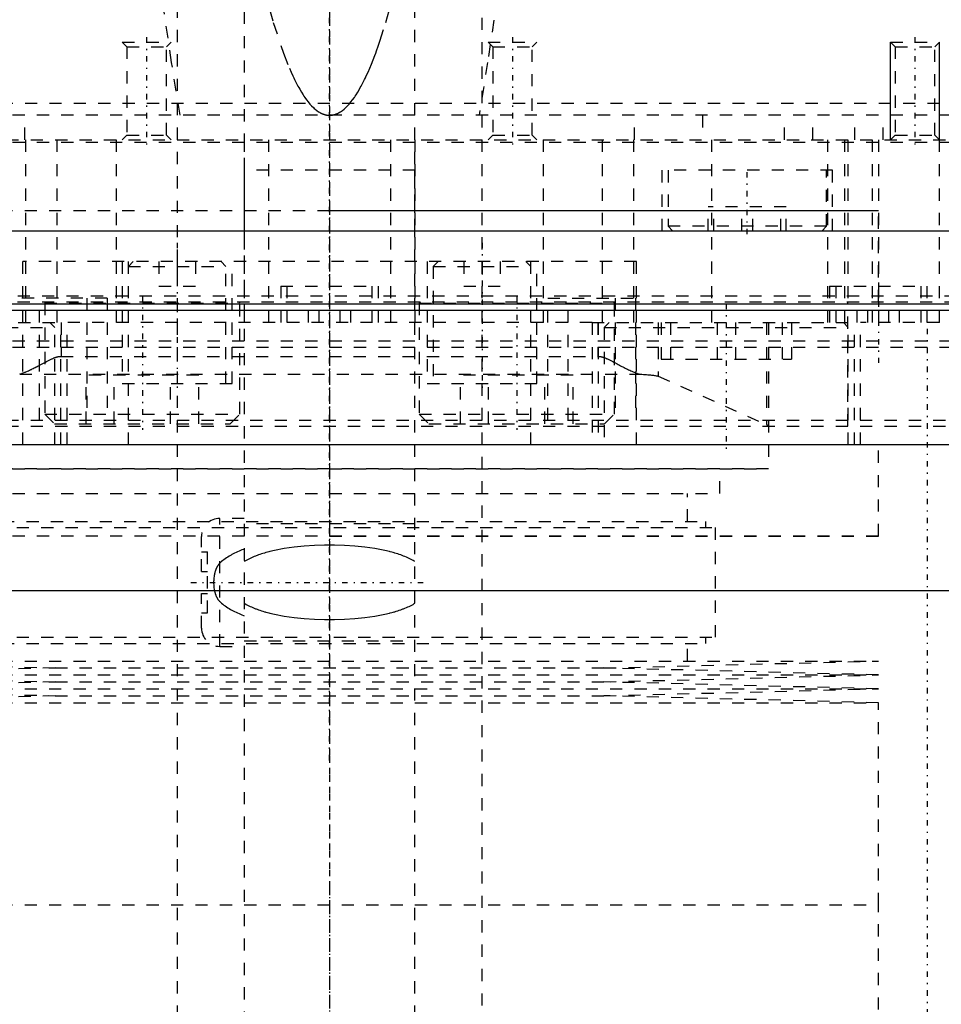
# Model space of a CAD drawing. Extents: x -120 to 120, y -123 to 447.
# Tile 3 of 11: x -25 to 50, y -38 to 42. Entities that reach past the tile are written whole.
import ezdxf

# ---------------------------------------------------------------- set-up
doc = ezdxf.new("R2010")
doc.units = 0
doc.linetypes.add('CENTER', pattern=[1.5, 0.45, -0.5, 0.05, -0.5])
doc.linetypes.add('DASHED', pattern=[2, 1, -1])
for name, color, linetype in [('AM_0', 7, 'CONTINUOUS'), ('AM_10', 7, 'CONTINUOUS'), ('AM_3', 7, 'DASHED'), ('AM_7', 7, 'CENTER')]:
    doc.layers.add(name, color=color, linetype=linetype)

msp = doc.modelspace()

# ---------------------------------------------------------------- linework, layer by layer
at = {"layer": 'AM_0', "color": 7, "linetype": 'CONTINUOUS'}
for p, q in [((100, 25), (-100, 25)), ((40.35, 25), (40.355, 25.005)), ((54.286, 19), (-54.286, 19)), ((54.297, 18.5), (-54.297, 18.5)), ((-68.3, 7.5), (68.3, 7.5)), ((65.592, -4.5), (-65.592, -4.5))]:
    msp.add_line(p, q, dxfattribs=at)
at = {"layer": 'AM_10', "color": 7, "linetype": 'CONTINUOUS'}
for p, q in [((46, 32.5), (46, 40.5)), ((50, 32.5), (50, 40.5))]:
    msp.add_line(p, q, dxfattribs=at)
at = {"layer": 'AM_3', "color": 6, "linetype": 'DASHED'}
for p, q in [((-7, 421), (-7, -97.5)), ((7, -97.5), (7, 421)), ((-12.5, 405.5), (-12.5, -56.5)), ((12.5, -56.5), (12.5, 405.5)), ((-17, 40.5), (-16.621, 40.121)), ((-17, 40.5), (-13, 40.5)), ((-13.379, 40.121), (-13, 40.5)), ((13, 40.5), (13.379, 40.121)), ((13, 40.5), (17, 40.5)), ((16.621, 40.121), (17, 40.5)), ((46, 40.5), (46.379, 40.121)), ((46, 40.5), (50, 40.5)), ((49.621, 40.121), (50, 40.5)), ((-16.621, 40.121), (-16.621, 32.879)), ((-16.621, 40.121), (-13.379, 40.121)), ((-13.379, 32.879), (-13.379, 40.121)), ((13.379, 40.121), (13.379, 32.879)), ((13.379, 40.121), (16.621, 40.121)), ((16.621, 32.879), (16.621, 40.121)), ((46.379, 40.121), (46.379, 32.879)), ((46.379, 40.121), (49.621, 40.121)), ((49.621, 32.879), (49.621, 40.121)), ((-78.973, 35.5), (78.973, 35.5)), ((79, 34.5), (-79, 34.5)), ((-25, 32.5), (-25, 34.5)), ((25, 32.5), (25, 34.5)), ((30.577, 34.5), (30.577, 32.5)), ((37.308, 32.5), (37.308, 34.5)), ((39.615, 32.5), (39.615, 34.5)), ((43.077, 32.5), (43.077, 34.5)), ((45.385, 32.5), (45.385, 34.5)), ((50, 17.5), (50, 34.5)), ((-78.5, 32.5), (78.5, 32.5)), ((-60, 32.3), (60, 32.3)), ((-24.92, 32.5), (-24.92, 17.5)), ((-22.363, 32.5), (-22.363, 17.5)), ((-17.5, 32.5), (-17.5, 17.5)), ((-16.621, 32.879), (-17, 32.5)), ((-16.621, 32.879), (-13.379, 32.879)), ((-13, 32.5), (-13.379, 32.879)), ((-7, 32.5), (-7, 17.5)), ((-5, 32.5), (-5, 17.5)), ((5, 32.5), (5, 17.5)), ((7, 32.5), (7, 17.5)), ((13.379, 32.879), (13, 32.5)), ((13.379, 32.879), (16.621, 32.879)), ((17, 32.5), (16.621, 32.879)), ((17.5, 32.5), (17.5, 17.5)), ((22.363, 32.5), (22.363, 17.5)), ((24.92, 32.5), (24.92, 17.5)), ((31.31, 32.5), (31.31, 17.5)), ((40.833, 32.5), (40.833, 17.5)), ((42.225, 32.5), (42.225, 17.5)), ((42.5, 32.5), (42.5, 19.2)), ((44.5, 32.5), (44.5, 17.5)), ((45, 32.5), (45, 17.5)), ((46.379, 32.879), (46, 32.5)), ((46.379, 32.879), (49.621, 32.879)), ((50, 32.5), (49.621, 32.879)), ((-7, 30), (-7, 25)), ((7, 30), (-7, 30)), ((7, 25), (7, 30)), ((27.25, 30), (27.25, 25)), ((41.25, 30), (27.25, 30)), ((27.75, 30), (27.75, 25.4)), ((40.75, 25.4), (40.75, 30)), ((41.25, 25), (41.25, 30)), ((-45, 26.7), (45, 26.7)), ((0, 26.7), (45, 26.7)), ((31.05, 25), (31.05, 27)), ((37.451, 27), (31.05, 27)), ((31.502, 25), (31.502, 27)), ((33.798, 25), (33.798, 27)), ((34.702, 25), (34.702, 27)), ((36.998, 25), (36.998, 27)), ((37.451, 25), (37.451, 27)), ((45, 19.2), (45, 26.7)), ((27.75, 25.4), (28.15, 25)), ((40.75, 25.4), (27.75, 25.4)), ((40.355, 25.005), (40.75, 25.4)), ((-25.16, 7.5), (-25.16, 22.5)), ((25.16, 22.5), (-25.16, 22.5)), ((-17, 22.5), (-17, 12.5)), ((-16.1, 22.5), (-16.5, 22.1)), ((-16.5, 7.5), (-16.5, 22.5)), ((-16.5, 22.1), (-8.5, 22.1)), ((-14, 22.5), (-14, 20.5)), ((-12.5, 22.5), (-12.5, 20.5)), ((-11, 22.5), (-11, 20.5)), ((-8.5, 22.1), (-8.9, 22.5)), ((-8.5, 12.5), (-8.5, 22.1)), ((-8, 12.5), (-8, 22.5)), ((8, 22.5), (8, 12.5)), ((8.9, 22.5), (8.5, 22.1)), ((8.5, 22.1), (8.5, 12.5)), ((8.5, 22.1), (16.5, 22.1)), ((11, 22.5), (11, 20.5)), ((12.5, 22.5), (12.5, 20.5)), ((14, 22.5), (14, 20.5)), ((16.5, 22.1), (16.1, 22.5)), ((16.5, 7.5), (16.5, 22.5)), ((17, 12.5), (17, 22.5)), ((25.16, 7.5), (25.16, 22.5)), ((-14, 20.5), (-11, 20.5)), ((-4, 20.5), (-4, 17.5)), ((-4, 20.5), (4, 20.5)), ((-3.5, 20.5), (-3.5, 17.5)), ((3.5, 17.5), (3.5, 20.5)), ((4, 17.5), (4, 20.5)), ((11, 20.5), (14, 20.5)), ((41, 20.5), (41, 17.5)), ((41, 20.5), (49, 20.5)), ((41.5, 20.5), (41.5, 17.5)), ((48.5, 17.5), (48.5, 20.5)), ((49, 17.5), (49, 20.5)), ((-77.575, 19.7), (77.575, 19.7)), ((-18.23, 19.5), (-25.439, 19.5)), ((-23.774, 9.5), (-23.774, 19.5)), ((-19.895, 19.5), (-19.895, 9.5)), ((-18.23, 19.5), (-18.23, 9.5)), ((17.886, 19.5), (25.095, 19.5)), ((17.886, 9.5), (17.886, 19.5)), ((19.551, 9.5), (19.551, 19.5)), ((23.43, 19.5), (23.43, 9.5)), ((25.095, 19.5), (25.095, 9.5)), ((-77.578, 19.2), (77.578, 19.2)), ((-23.251, 19.2), (-23.351, 19.1)), ((-23.351, 19.1), (-23.351, 10)), ((-23.351, 19.1), (-7.351, 19.1)), ((-7.351, 19.1), (-7.451, 19.2)), ((-7.351, 10), (-7.351, 19.1)), ((7.451, 19.2), (7.351, 19.1)), ((7.351, 19.1), (7.351, 10)), ((7.351, 19.1), (23.351, 19.1)), ((23.351, 19.1), (23.251, 19.2)), ((23.351, 10), (23.351, 19.1)), ((42.5, 9), (42.5, 19.2)), ((-1.732, 17.5), (-1.732, 18.5)), ((-0.866, 17.5), (-0.866, 18.5)), ((0.866, 17.5), (0.866, 18.5)), ((1.732, 17.5), (1.732, 18.5)), ((43.268, 17.5), (43.268, 18.5)), ((44.134, 17.5), (44.134, 18.5)), ((45.866, 17.5), (45.866, 18.5)), ((46.732, 17.5), (46.732, 18.5)), ((-43.528, 17.5), (-21.528, 17.5)), ((-42.528, 17.1), (-22.528, 17.1)), ((-22.528, 17.1), (-22.928, 17.5)), ((-22.528, 7.5), (-22.528, 17.1)), ((-22.028, 7.5), (-22.028, 17.5)), ((-22, 17.5), (-22, 14.736)), ((21.528, 17.5), (-21.528, 17.5)), ((-21.528, 7.5), (-21.528, 17.5)), ((21.528, 17.5), (21.528, 7.5)), ((21.528, 17.5), (43.528, 17.5)), ((22, 17.5), (22, 14.736)), ((22.028, 17.5), (22.028, 7.5)), ((22.928, 17.5), (22.528, 17.1)), ((22.528, 17.1), (22.528, 7.5)), ((22.528, 17.1), (42.528, 17.1)), ((26.956, 17.5), (26.956, 13.096)), ((27.194, 17.5), (27.194, 14.5)), ((27.948, 17.5), (27.948, 14.5)), ((31.774, 17.5), (31.774, 14.5)), ((33.282, 17.5), (33.282, 14.5)), ((35.825, 17.5), (35.825, 9.143)), ((36, 17.5), (36, 5.5)), ((37.109, 17.5), (37.109, 14.5)), ((37.862, 17.5), (37.862, 14.5)), ((42.528, 17.1), (42.128, 17.5)), ((42.528, 7.5), (42.528, 17.1)), ((43.028, 7.5), (43.028, 17.5)), ((50, 17.5), (43.528, 17.5)), ((43.528, 7.5), (43.528, 17.5)), ((-60, 16), (60, 16)), ((-60, 15.5), (60, 15.5)), ((-22.028, 14.735), (22.028, 14.735)), ((-23.775, 14.013), (-23.351, 14.237)), ((23.351, 14.237), (23.431, 14.196)), ((27.194, 14.5), (37.862, 14.5)), ((-25.41, 13.274), (25.41, 13.274)), ((-19.97, 9.2), (-19.97, 13.2)), ((-10.733, 13.2), (-19.97, 13.2)), ((-17.661, 9.2), (-17.661, 13.2)), ((-13.042, 9.2), (-13.042, 13.2)), ((-10.733, 9.2), (-10.733, 13.2)), ((10.733, 9.2), (10.733, 13.2)), ((19.97, 13.2), (10.733, 13.2)), ((13.042, 9.2), (13.042, 13.2)), ((17.661, 9.2), (17.661, 13.2)), ((19.97, 9.2), (19.97, 13.2)), ((25.096, 13.382), (25.161, 13.358)), ((26.956, 13.096), (35.825, 9.143)), ((-17, 12.5), (-8, 12.5)), ((8, 12.5), (17, 12.5)), ((-23.351, 10), (-22.551, 9.2)), ((-23.351, 10), (-7.351, 10)), ((-8.151, 9.2), (-7.351, 10)), ((7.351, 10), (8.151, 9.2)), ((7.351, 10), (23.351, 10)), ((22.551, 9.2), (23.351, 10)), ((-52.5, 9.5), (52.5, 9.5)), ((-52.5, 9), (52.5, 9)), ((-22.551, 9.2), (-8.151, 9.2)), ((8.151, 9.2), (22.551, 9.2)), ((45, 0), (45, 7.5)), ((45, 0), (45, 7.5)), ((-36, 5.518), (36, 5.518)), ((36, 5.5), (-36, 5.5)), ((32, 3.5), (32, 5.5)), ((-32, 3.5), (32, 3.5)), ((29.35, 1.2), (29.35, 3.5)), ((-30.85, 1.2), (30.85, 1.2)), ((-7, 1.45), (-9, 1.45)), ((-9, -9.05), (-9, 1.45)), ((7, 1), (-7, 1)), ((30.85, 0.7), (30.85, 1.2)), ((45, 0), (-45, 0)), ((-31.65, 0.7), (31.65, 0.7)), ((0, 0), (45, 0)), ((31.65, -8.3), (31.65, 0.7)), ((-10.5, -2.9), (-10.5, -0.05)), ((-10.5, -1.3), (-10, -1.3)), ((-10, -6.3), (-10, -1.3)), ((-10.5, -2.9), (-10, -2.9)), ((-10.5, -7.55), (-10.5, -4.7)), ((-10.5, -4.7), (-10, -4.7)), ((-10.5, -6.3), (-10, -6.3)), ((-31.65, -8.3), (31.65, -8.3)), ((-30.85, -8.8), (30.85, -8.8)), ((-7, -8.6), (7, -8.6)), ((29.35, -10.25), (29.35, -8.8)), ((30.85, -8.8), (30.85, -8.3)), ((-9, -9.05), (-7, -9.05)), ((-45, -10.25), (-22.5, -10.82)), ((-45, -10.25), (45, -10.25)), ((22.5, -10.82), (45, -10.25)), ((-22.5, -10.82), (-45, -11.39)), ((-22.5, -10.82), (22.5, -10.82)), ((45, -11.39), (22.5, -10.82)), ((-45, -11.39), (-22.5, -11.96)), ((-45, -11.39), (45, -11.39)), ((-22.5, -11.96), (-45, -12.53)), ((-22.5, -11.96), (22.5, -11.96)), ((22.5, -11.96), (45, -11.39)), ((45, -12.53), (22.5, -11.96)), ((-45, -12.53), (-22.5, -13.1)), ((-45, -12.53), (45, -12.53)), ((22.5, -13.1), (45, -12.53)), ((-22.5, -13.1), (-45, -13.67)), ((-45, -13.67), (45, -13.67)), ((-22.5, -13.1), (22.5, -13.1)), ((45, -13.67), (22.5, -13.1)), ((45, -30.25), (45, -13.67)), ((-45, -30.25), (45, -30.25)), ((-45, -30.25), (0, -30.25)), ((45, -46.83), (45, -30.25))]:
    msp.add_line(p, q, dxfattribs=at)
for points in [[(-12.262, 34.5, 0), (-12.955, 38.84, 0), (-14.337, 48.233, 0), (-15.714, 58.576, 0), (-16.401, 64.102, 0)], [(16.401, 64.104, 0), (15.714, 58.577, 0), (14.337, 48.233, 0), (12.955, 38.84, 0), (12.262, 34.5, 0)], [(-5.456, 45.136, 0), (-4.619, 42.117, 0), (-3.78, 39.6, 0), (-3.291, 38.364, 0), (-3.151, 38.042, 0), (-3.011, 37.734, 0), (-2.941, 37.586, 0), (-2.871, 37.44, 0), (-2.731, 37.161, 0), (-2.591, 36.895, 0), (-2.521, 36.767, 0), (-2.451, 36.643, 0), (-2.311, 36.405, 0), (-2.171, 36.181, 0), (-2.101, 36.074, 0), (-2.031, 35.971, 0), (-1.891, 35.775, 0), (-1.751, 35.593, 0), (-1.611, 35.425, 0), (-1.471, 35.272, 0), (-1.331, 35.132, 0), (-1.261, 35.067, 0), (-1.191, 35.006, 0), (-1.051, 34.894, 0), (-0.911, 34.796, 0), (-0.829, 34.745, 0), (-0.806, 34.731, 0), (-0.782, 34.718, 0), (-0.771, 34.712, 0), (-0.759, 34.705, 0), (-0.736, 34.693, 0), (-0.712, 34.681, 0), (-0.689, 34.669, 0), (-0.666, 34.658, 0), (-0.642, 34.647, 0), (-0.631, 34.642, 0), (-0.619, 34.637, 0), (-0.595, 34.626, 0), (-0.572, 34.617, 0), (-0.549, 34.607, 0), (-0.525, 34.598, 0), (-0.502, 34.59, 0), (-0.49, 34.586, 0), (-0.479, 34.582, 0), (-0.455, 34.574, 0), (-0.432, 34.567, 0), (-0.42, 34.563, 0), (-0.409, 34.56, 0), (-0.385, 34.553, 0), (-0.362, 34.547, 0), (-0.35, 34.544, 0), (-0.339, 34.541, 0), (-0.315, 34.535, 0), (-0.292, 34.53, 0), (-0.269, 34.526, 0), (-0.245, 34.521, 0), (-0.222, 34.518, 0), (-0.21, 34.516, 0), (-0.199, 34.514, 0), (-0.175, 34.511, 0), (-0.152, 34.508, 0), (-0.128, 34.506, 0), (-0.105, 34.504, 0), (-0.082, 34.502, 0), (-0.07, 34.502, 0), (-0.058, 34.501, 0), (-0.035, 34.5, 0), (-0.012, 34.5, 0), (0, 34.5, 0)], [(0, 34.5, 0), (0.012, 34.5, 0), (0.035, 34.5, 0), (0.058, 34.501, 0), (0.07, 34.502, 0), (0.082, 34.502, 0), (0.105, 34.504, 0), (0.128, 34.506, 0), (0.152, 34.508, 0), (0.175, 34.511, 0), (0.199, 34.514, 0), (0.21, 34.516, 0), (0.222, 34.518, 0), (0.245, 34.521, 0), (0.269, 34.526, 0), (0.292, 34.53, 0), (0.315, 34.535, 0), (0.339, 34.541, 0), (0.35, 34.544, 0), (0.362, 34.547, 0), (0.385, 34.553, 0), (0.409, 34.56, 0), (0.42, 34.563, 0), (0.432, 34.567, 0), (0.455, 34.574, 0), (0.479, 34.582, 0), (0.49, 34.586, 0), (0.502, 34.59, 0), (0.525, 34.598, 0), (0.549, 34.607, 0), (0.572, 34.617, 0), (0.595, 34.626, 0), (0.619, 34.637, 0), (0.631, 34.642, 0), (0.642, 34.647, 0), (0.666, 34.658, 0), (0.689, 34.669, 0), (0.712, 34.681, 0), (0.736, 34.693, 0), (0.759, 34.705, 0), (0.771, 34.712, 0), (0.782, 34.718, 0), (0.806, 34.731, 0), (0.829, 34.745, 0), (0.852, 34.759, 0), (0.876, 34.773, 0), (0.899, 34.788, 0), (0.911, 34.796, 0), (0.922, 34.803, 0), (0.946, 34.819, 0), (0.969, 34.835, 0), (1.051, 34.894, 0), (1.191, 35.006, 0), (1.261, 35.067, 0), (1.331, 35.132, 0), (1.471, 35.272, 0), (1.611, 35.425, 0), (1.751, 35.593, 0), (1.891, 35.775, 0), (2.031, 35.971, 0), (2.101, 36.074, 0), (2.171, 36.181, 0), (2.311, 36.405, 0), (2.451, 36.643, 0), (2.521, 36.767, 0), (2.591, 36.895, 0), (2.731, 37.161, 0), (2.871, 37.44, 0), (2.941, 37.586, 0), (3.011, 37.734, 0), (3.151, 38.042, 0), (3.291, 38.364, 0), (3.431, 38.699, 0), (3.571, 39.049, 0), (3.71, 39.413, 0), (3.78, 39.6, 0), (3.85, 39.79, 0), (3.99, 40.182, 0), (4.13, 40.588, 0), (4.619, 42.117, 0), (5.456, 45.136, 0)], [(-23.351, 14.237, 0), (-23.217, 14.308, 0), (-22.946, 14.444, 0), (-22.785, 14.52, 0), (-22.739, 14.541, 0), (-22.693, 14.561, 0), (-22.67, 14.571, 0), (-22.646, 14.581, 0), (-22.599, 14.6, 0), (-22.552, 14.618, 0), (-22.528, 14.627, 0)], [(-22.528, 14.627, 0), (-22.515, 14.632, 0), (-22.489, 14.641, 0), (-22.463, 14.65, 0), (-22.45, 14.655, 0), (-22.436, 14.659, 0), (-22.41, 14.667, 0), (-22.383, 14.675, 0), (-22.356, 14.683, 0), (-22.329, 14.69, 0), (-22.302, 14.697, 0), (-22.288, 14.701, 0), (-22.274, 14.704, 0), (-22.246, 14.71, 0), (-22.218, 14.715, 0), (-22.19, 14.72, 0), (-22.161, 14.724, 0), (-22.132, 14.728, 0), (-22.118, 14.73, 0), (-22.103, 14.731, 0), (-22.073, 14.733, 0), (-22.043, 14.735, 0), (-22.028, 14.735, 0)], [(22.028, 14.735, 0), (22.043, 14.735, 0), (22.073, 14.733, 0), (22.103, 14.731, 0), (22.118, 14.73, 0), (22.132, 14.728, 0), (22.161, 14.724, 0), (22.19, 14.72, 0), (22.218, 14.715, 0), (22.246, 14.71, 0), (22.274, 14.704, 0), (22.288, 14.701, 0), (22.302, 14.697, 0), (22.329, 14.69, 0), (22.356, 14.683, 0), (22.383, 14.675, 0), (22.41, 14.667, 0), (22.436, 14.659, 0), (22.45, 14.655, 0), (22.463, 14.65, 0), (22.489, 14.641, 0), (22.515, 14.632, 0), (22.528, 14.627, 0)], [(22.528, 14.627, 0), (22.552, 14.618, 0), (22.599, 14.6, 0), (22.646, 14.581, 0), (22.67, 14.571, 0), (22.693, 14.561, 0), (22.739, 14.541, 0), (22.785, 14.52, 0), (22.946, 14.444, 0), (23.217, 14.308, 0), (23.351, 14.237, 0)], [(-25.161, 13.358, 0), (-25.125, 13.371, 0), (-25.053, 13.399, 0), (-24.98, 13.428, 0), (-24.944, 13.443, 0), (-24.907, 13.459, 0), (-24.832, 13.49, 0), (-24.758, 13.524, 0), (-24.682, 13.558, 0), (-24.606, 13.593, 0), (-24.529, 13.629, 0), (-24.491, 13.648, 0), (-24.452, 13.667, 0), (-24.374, 13.705, 0), (-24.295, 13.744, 0), (-24.216, 13.784, 0), (-24.137, 13.824, 0), (-24.057, 13.865, 0), (-24.017, 13.886, 0), (-23.977, 13.907, 0), (-23.896, 13.949, 0), (-23.815, 13.992, 0), (-23.775, 14.013, 0)], [(23.431, 14.196, 0), (23.479, 14.17, 0), (23.577, 14.118, 0), (23.673, 14.067, 0), (23.722, 14.041, 0), (23.77, 14.016, 0), (23.866, 13.965, 0), (23.961, 13.915, 0), (24.056, 13.866, 0), (24.151, 13.817, 0), (24.244, 13.77, 0), (24.291, 13.746, 0), (24.337, 13.723, 0), (24.43, 13.677, 0), (24.521, 13.633, 0), (24.612, 13.59, 0), (24.702, 13.549, 0), (24.791, 13.509, 0), (24.835, 13.489, 0), (24.879, 13.47, 0), (24.967, 13.434, 0), (25.053, 13.399, 0), (25.096, 13.382, 0)], [(-25.41, 13.274, 0), (-25.369, 13.287, 0), (-25.287, 13.313, 0), (-25.203, 13.342, 0), (-25.161, 13.358, 0)], [(25.161, 13.358, 0), (25.203, 13.342, 0), (25.287, 13.313, 0), (25.369, 13.287, 0), (25.41, 13.274, 0)], [(25.41, 13.274, 0), (25.479, 13.27, 0), (25.614, 13.262, 0), (25.743, 13.254, 0), (25.806, 13.25, 0), (25.867, 13.245, 0), (25.985, 13.236, 0), (26.098, 13.227, 0), (26.204, 13.218, 0), (26.305, 13.208, 0), (26.399, 13.198, 0), (26.443, 13.193, 0), (26.486, 13.188, 0), (26.567, 13.178, 0), (26.642, 13.168, 0), (26.709, 13.157, 0), (26.77, 13.146, 0), (26.824, 13.135, 0), (26.848, 13.13, 0), (26.871, 13.124, 0), (26.91, 13.113, 0), (26.943, 13.102, 0), (26.956, 13.096, 0)], [(35.825, 9.143, 0), (35.875, 9.118, 0), (35.951, 9.069, 0), (35.992, 9.02, 0), (35.999, 8.995, 0)], [(35.999, 8.995, 0), (36, 8.994, 0), (36, 8.991, 0), (36, 8.987, 0), (36, 8.986, 0)], [(7, -2.087, 0), (6.948, -2.056, 0), (6.844, -1.998, 0), (6.738, -1.941, 0), (6.684, -1.914, 0), (6.63, -1.887, 0), (6.521, -1.834, 0), (6.41, -1.783, 0), (6.297, -1.734, 0), (6.183, -1.687, 0), (6.068, -1.641, 0), (6.01, -1.619, 0), (5.951, -1.597, 0), (5.834, -1.554, 0), (5.715, -1.513, 0), (5.594, -1.473, 0), (5.473, -1.435, 0), (5.35, -1.397, 0), (5.288, -1.379, 0), (5.226, -1.361, 0), (5.101, -1.327, 0), (4.974, -1.293, 0), (4.911, -1.277, 0), (4.523, -1.185, 0), (3.724, -1.03, 0), (2.903, -0.911, 0), (2.071, -0.826, 0), (1.236, -0.772, 0), (0.408, -0.745, 0), (0, -0.742, 0), (-0.408, -0.745, 0), (-1.236, -0.772, 0), (-2.071, -0.826, 0), (-2.903, -0.911, 0), (-3.724, -1.03, 0), (-4.523, -1.185, 0), (-4.911, -1.277, 0), (-4.974, -1.293, 0), (-5.101, -1.327, 0), (-5.226, -1.361, 0), (-5.288, -1.379, 0), (-5.35, -1.397, 0), (-5.473, -1.435, 0), (-5.594, -1.473, 0), (-5.715, -1.513, 0), (-5.834, -1.554, 0), (-5.951, -1.597, 0), (-6.01, -1.619, 0), (-6.068, -1.641, 0), (-6.183, -1.687, 0), (-6.297, -1.734, 0), (-6.41, -1.783, 0), (-6.521, -1.834, 0), (-6.63, -1.887, 0), (-6.684, -1.914, 0), (-6.738, -1.941, 0), (-6.844, -1.998, 0), (-6.948, -2.056, 0), (-7, -2.087, 0)], [(-7, -1.069, 0), (-7.061, -1.092, 0), (-7.184, -1.14, 0), (-7.305, -1.189, 0), (-7.366, -1.214, 0), (-7.426, -1.24, 0), (-7.547, -1.293, 0), (-7.666, -1.348, 0), (-7.784, -1.405, 0), (-7.901, -1.465, 0), (-8.016, -1.526, 0), (-8.073, -1.557, 0), (-8.129, -1.589, 0), (-8.241, -1.655, 0), (-8.35, -1.722, 0), (-8.457, -1.792, 0), (-8.562, -1.864, 0), (-8.665, -1.939, 0), (-8.715, -1.977, 0), (-8.764, -2.016, 0), (-8.861, -2.096, 0), (-8.954, -2.178, 0), (-9, -2.22, 0)], [(-9, -2.22, 0), (-9.008, -2.228, 0), (-9.024, -2.243, 0), (-9.04, -2.26, 0), (-9.048, -2.268, 0), (-9.056, -2.277, 0), (-9.071, -2.295, 0), (-9.087, -2.313, 0), (-9.102, -2.332, 0), (-9.117, -2.352, 0), (-9.132, -2.372, 0), (-9.139, -2.382, 0), (-9.146, -2.393, 0), (-9.161, -2.414, 0), (-9.175, -2.436, 0), (-9.189, -2.459, 0), (-9.203, -2.482, 0), (-9.217, -2.506, 0), (-9.223, -2.518, 0), (-9.23, -2.53, 0), (-9.243, -2.555, 0), (-9.256, -2.58, 0), (-9.262, -2.593, 0), (-9.269, -2.606, 0), (-9.281, -2.633, 0), (-9.293, -2.66, 0), (-9.299, -2.673, 0), (-9.305, -2.687, 0), (-9.316, -2.715, 0), (-9.327, -2.743, 0), (-9.338, -2.772, 0), (-9.349, -2.801, 0), (-9.359, -2.83, 0), (-9.364, -2.845, 0), (-9.369, -2.86, 0), (-9.378, -2.89, 0), (-9.387, -2.921, 0), (-9.396, -2.952, 0), (-9.405, -2.983, 0), (-9.413, -3.015, 0), (-9.417, -3.031, 0), (-9.421, -3.047, 0), (-9.429, -3.08, 0), (-9.436, -3.113, 0), (-9.443, -3.146, 0), (-9.45, -3.179, 0), (-9.456, -3.212, 0), (-9.459, -3.229, 0), (-9.462, -3.246, 0), (-9.467, -3.279, 0), (-9.472, -3.313, 0), (-9.487, -3.431, 0), (-9.503, -3.636, 0), (-9.507, -3.738, 0), (-9.507, -3.839, 0), (-9.499, -4.044, 0), (-9.478, -4.248, 0), (-9.46, -4.365, 0), (-9.454, -4.399, 0), (-9.448, -4.432, 0), (-9.444, -4.449, 0), (-9.441, -4.465, 0), (-9.434, -4.498, 0), (-9.426, -4.531, 0), (-9.418, -4.564, 0), (-9.41, -4.598, 0), (-9.401, -4.63, 0), (-9.397, -4.647, 0), (-9.392, -4.663, 0), (-9.382, -4.696, 0), (-9.372, -4.729, 0), (-9.362, -4.761, 0), (-9.351, -4.793, 0), (-9.339, -4.825, 0), (-9.333, -4.841, 0), (-9.327, -4.857, 0), (-9.315, -4.888, 0), (-9.302, -4.919, 0), (-9.295, -4.935, 0), (-9.289, -4.95, 0), (-9.275, -4.981, 0), (-9.26, -5.011, 0), (-9.253, -5.026, 0), (-9.246, -5.04, 0), (-9.231, -5.069, 0), (-9.215, -5.097, 0), (-9.199, -5.124, 0), (-9.183, -5.151, 0), (-9.167, -5.176, 0), (-9.159, -5.189, 0), (-9.151, -5.201, 0), (-9.134, -5.225, 0), (-9.117, -5.249, 0), (-9.099, -5.271, 0), (-9.082, -5.293, 0), (-9.064, -5.314, 0), (-9.055, -5.324, 0), (-9.046, -5.334, 0), (-9.028, -5.353, 0), (-9.009, -5.371, 0), (-9, -5.38, 0)], [(-9, -5.38, 0), (-8.954, -5.422, 0), (-8.861, -5.504, 0), (-8.764, -5.584, 0), (-8.715, -5.623, 0), (-8.665, -5.661, 0), (-8.562, -5.736, 0), (-8.457, -5.808, 0), (-8.35, -5.878, 0), (-8.241, -5.945, 0), (-8.129, -6.011, 0), (-8.073, -6.043, 0), (-8.016, -6.074, 0), (-7.901, -6.135, 0), (-7.784, -6.195, 0), (-7.666, -6.252, 0), (-7.547, -6.307, 0), (-7.426, -6.36, 0), (-7.366, -6.386, 0), (-7.305, -6.411, 0), (-7.184, -6.46, 0), (-7.061, -6.508, 0), (-7, -6.531, 0)], [(-7, -5.513, 0), (-6.948, -5.544, 0), (-6.844, -5.602, 0), (-6.738, -5.659, 0), (-6.684, -5.686, 0), (-6.63, -5.713, 0), (-6.521, -5.766, 0), (-6.41, -5.817, 0), (-6.297, -5.866, 0), (-6.183, -5.913, 0), (-6.068, -5.959, 0), (-6.01, -5.981, 0), (-5.951, -6.003, 0), (-5.834, -6.046, 0), (-5.715, -6.087, 0), (-5.594, -6.127, 0), (-5.473, -6.165, 0), (-5.35, -6.203, 0), (-5.288, -6.221, 0), (-5.226, -6.239, 0), (-5.101, -6.273, 0), (-4.974, -6.307, 0), (-4.911, -6.323, 0), (-4.523, -6.415, 0), (-3.724, -6.57, 0), (-2.903, -6.689, 0), (-2.071, -6.774, 0), (-1.236, -6.828, 0), (-0.408, -6.855, 0), (0, -6.858, 0), (0.408, -6.855, 0), (1.236, -6.828, 0), (2.071, -6.774, 0), (2.903, -6.689, 0), (3.724, -6.57, 0), (4.523, -6.415, 0), (4.911, -6.323, 0), (4.974, -6.307, 0), (5.101, -6.273, 0), (5.226, -6.239, 0), (5.288, -6.221, 0), (5.35, -6.203, 0), (5.473, -6.165, 0), (5.594, -6.127, 0), (5.715, -6.087, 0), (5.834, -6.046, 0), (5.951, -6.003, 0), (6.01, -5.981, 0), (6.068, -5.959, 0), (6.183, -5.913, 0), (6.297, -5.866, 0), (6.41, -5.817, 0), (6.521, -5.766, 0), (6.63, -5.713, 0), (6.684, -5.686, 0), (6.738, -5.659, 0), (6.844, -5.602, 0), (6.948, -5.544, 0), (7, -5.513, 0)]]:
    msp.add_polyline3d(points, dxfattribs=at)
for centre, start, end in [((-9, -0.05), 90, 180), ((-9, -7.55), 180, 270)]:
    msp.add_arc(centre, 1.5, start, end, dxfattribs=at)
at = {"layer": 'AM_7', "color": 4, "linetype": 'CENTER'}
for p, q in [((0, 446.925), (0, -123.425)), ((0, -18.4), (0, 386.4)), ((0, 247.5), (0, -82.5)), ((-15, 40.9), (-15, 32.1)), ((15, 40.9), (15, 32.1)), ((48, 40.9), (48, 32.1)), ((34.25, 24.75), (34.25, 30.25)), ((0, 27.075), (0, -0.375)), ((-12.5, 24.05), (-12.5, 11.95)), ((12.5, 24.05), (12.5, 11.95)), ((45, 20.8), (45, 14.2)), ((-15.351, 19.7), (-15.351, 8.7)), ((15.351, 19.7), (15.351, 8.7)), ((32.528, 19.05), (32.528, 6.95)), ((49, 17), (49, -82)), ((0, 5.188), (0, -31.938)), ((-11.375, -3.8), (7.875, -3.8)), ((0, -28.652), (0, -63.797))]:
    msp.add_line(p, q, dxfattribs=at)

doc.saveas('drawing.dxf')
